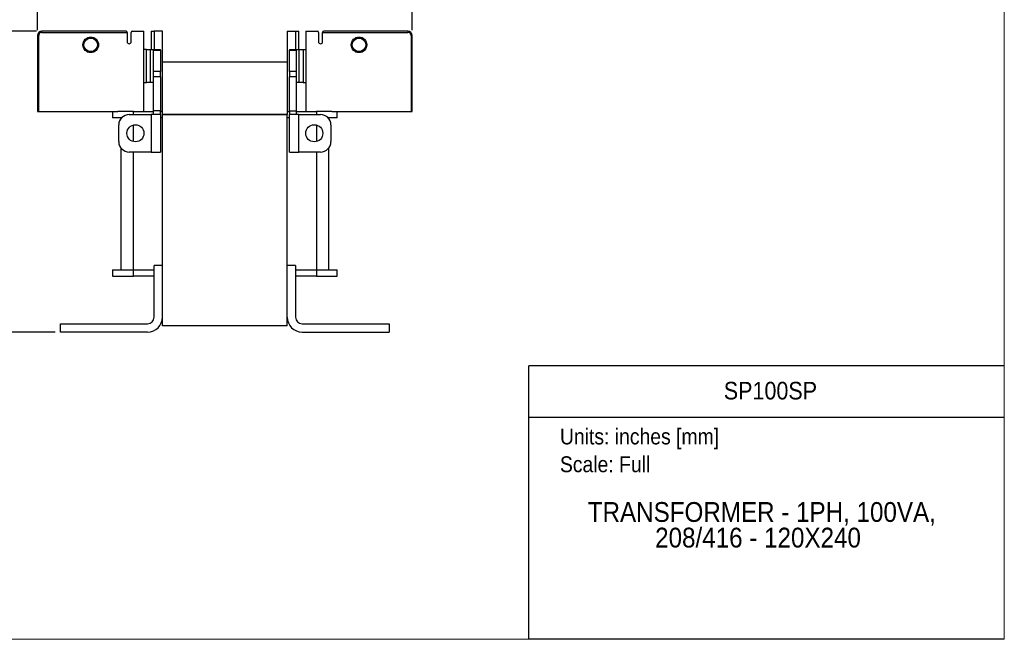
# Model space of a CAD drawing. Header units: inches. Extents: x 0 to 17, y 0 to 11.
# Tile 21 of 25: x 7.7 to 17, y 0 to 5.9. Entities that reach past the tile are written whole.
import ezdxf
from ezdxf.enums import TextEntityAlignment as Align

# ---------------------------------------------------------------- set-up
doc = ezdxf.new("R2010")
doc.units = ezdxf.units.IN
doc.header["$MEASUREMENT"] = 0
doc.linetypes.add('SLD-Solid', pattern=[0])
doc.layers.add('DIMENSIONS', color=140, linetype='SLD-Solid', lineweight=25)
doc.layers.add('TEXT', color=140, linetype='SLD-Solid', lineweight=25)
doc.layers.add('SLD-DEFPOINTS', color=7, linetype='Continuous')
doc.styles.add('SLDTEXTSTYLE0', font='GOTHIC.TTF', dxfattribs={"width": 0.913})
doc.dimstyles.new('SLDDIMSTYLE0', dxfattribs={"dimtxt": 0.15, "dimasz": 0.18, "dimexe": 0, "dimexo": 0.0625, "dimgap": 0.0375, "dimtad": 0, "dimtih": 1, "dimtoh": 1, "dimrnd": 1e-09, "dimzin": 12, "dimdsep": 46, "dimtxsty": 'SLDTEXTSTYLE0', "dimsah": 1, "dimcen": 0.09, "dimadec": 0, "dimazin": 3, "dimtfac": 1, "dimtofl": 0, "dimtmove": 0, "dimatfit": 3, "dimfxl": 0, "dimfrac": 2, "dimtolj": 1, "dimtzin": 12, "dimarcsym": 0})

# ---------------------------------------------------------------- blocks, each defined once
blk = doc.blocks.new('Block2')
at = {"color": 7, "linetype": 'SLD-Solid', "lineweight": 18}
for q in [(17, 11), (0, 0)]:
    blk.add_line((17, 0), q, dxfattribs=at)
blk = doc.blocks.new('Block1')
at = {"color": 140, "linetype": 'SLD-Solid', "lineweight": 18}
blk.add_line((17, 0), (17, 2.589), dxfattribs=at)
at = {"layer": 'TEXT'}
for p, q in [((17, 2.589), (12.5, 2.589)), ((12.5, 0), (12.5, 2.589)), ((12.5, 2.1021), (17, 2.1021)), ((17, 0), (12.5, 0))]:
    blk.add_line(p, q, dxfattribs=at)
at = {"layer": 'TEXT', "char_height": 0.15, "attachment_point": 1, "style": 'SLDTEXTSTYLE0'}
for s, insert in [('Units: inches [mm]', (12.7947, 1.9948)), ('Scale: Full', (12.7947, 1.732))]:
    blk.add_mtext(s, dxfattribs=dict(at, insert=insert))
at = {"layer": 'TEXT', "color": 140, "style": 'SLDTEXTSTYLE0', "width": 0.913}
for tag, height, p in [('AUTOATTR0', 0.1667, (14.3454, 2.2204)), ('AUTOATTR1_0', 0.1875, (13.058, 1.0552)), ('AUTOATTR1_1', 0.1875, (13.6957, 0.8128))]:
    blk.add_attdef(tag, text='', height=height, dxfattribs=at).set_placement(p, align=Align.BOTTOM_LEFT)
blk = doc.blocks.new('_D_1')
at = {"layer": 'DIMENSIONS'}
for p, q in [((7.8414, 5.7554), (6.8608, 5.7554)), ((6.9858, 5.7554), (6.9858, 4.6014)), ((6.7919, 4.3305), (6.7462, 4.3305)), ((6.7462, 4.3305), (6.7462, 4.0924)), ((7.1798, 4.3305), (7.2255, 4.3305)), ((7.2255, 4.3305), (7.2255, 4.0924)), ((6.7462, 4.0924), (6.7919, 4.0924)), ((6.9858, 2.9079), (6.9858, 4.0619)), ((7.2255, 4.0924), (7.1798, 4.0924)), ((8.0185, 2.9079), (6.8608, 2.9079))]:
    blk.add_line(p, q, dxfattribs=at)
for points in [[(6.9858, 5.7554), (6.9358, 5.5754), (7.0358, 5.5754)], [(6.9858, 2.9079), (7.0358, 3.0879), (6.9358, 3.0879)]]:
    blk.add_solid(points, dxfattribs=at)
at = {"layer": 'DIMENSIONS', "char_height": 0.15, "attachment_point": 1, "style": 'SLDTEXTSTYLE0'}
for s, insert in [('2.85', (6.7919, 4.5526)), ('72.3', (6.7919, 4.284))]:
    blk.add_mtext(s, dxfattribs=dict(at, insert=insert))
blk = doc.blocks.new('_D_2')
at = {"layer": 'DIMENSIONS'}
for p, q in [((7.852, 5.766), (7.852, 6.5103)), ((11.3953, 5.766), (11.3953, 6.5103)), ((7.852, 6.3853), (9.2525, 6.3853)), ((9.4297, 6.3842), (9.384, 6.3842)), ((9.384, 6.3842), (9.384, 6.1461)), ((9.8176, 6.3842), (9.8633, 6.3842)), ((9.8633, 6.3842), (9.8633, 6.1461)), ((11.3953, 6.3853), (9.9948, 6.3853)), ((9.384, 6.1461), (9.4297, 6.1461)), ((9.8633, 6.1461), (9.8176, 6.1461))]:
    blk.add_line(p, q, dxfattribs=at)
for points in [[(7.852, 6.3853), (8.032, 6.3353), (8.032, 6.4353)], [(11.3953, 6.3853), (11.2153, 6.4353), (11.2153, 6.3353)]]:
    blk.add_solid(points, dxfattribs=at)
at = {"layer": 'DIMENSIONS', "char_height": 0.15, "attachment_point": 1, "style": 'SLDTEXTSTYLE0'}
for s, insert in [('3.54', (9.4297, 6.6063)), ('90.0', (9.4297, 6.3377))]:
    blk.add_mtext(s, dxfattribs=dict(at, insert=insert))

msp = doc.modelspace()

# ---------------------------------------------------------------- linework, layer by layer
for p, q in [((7.852, 5.716), (7.8618, 5.716)), ((7.852, 5.716), (7.852, 4.9975)), ((7.8618, 4.9975), (7.8618, 5.716)), ((7.8914, 5.7455), (7.8914, 5.7554)), ((8.6886, 5.7554), (7.8914, 5.7554)), ((7.8914, 5.7455), (8.6984, 5.7455)), ((8.6984, 5.7455), (8.6984, 5.6569)), ((8.7378, 5.6569), (8.7378, 5.7455)), ((8.7477, 5.7554), (8.8559, 5.7554)), ((8.8559, 4.9975), (8.8559, 5.7554)), ((8.9248, 5.7554), (8.9248, 5.5843)), ((8.9248, 5.7554), (8.9544, 5.7554)), ((8.9544, 5.7554), (8.9544, 5.5843)), ((9.0331, 5.7554), (8.9544, 5.7554)), ((9.0331, 5.467), (9.0331, 5.7554)), ((10.2142, 5.7554), (10.2142, 5.467)), ((10.2142, 5.7554), (10.2929, 5.7554)), ((10.2929, 5.7554), (10.2929, 5.5843)), ((10.2929, 5.7554), (10.3225, 5.7554)), ((10.3225, 5.5843), (10.3225, 5.7554)), ((10.3914, 5.7554), (10.3914, 4.9975)), ((10.3914, 5.7554), (10.4996, 5.7554)), ((10.5095, 5.7455), (10.5095, 5.6569)), ((10.5488, 5.6569), (10.5488, 5.7455)), ((10.5488, 5.7455), (11.3559, 5.7455)), ((11.3559, 5.7554), (10.5587, 5.7554)), ((11.3559, 5.7554), (11.3559, 5.7455)), ((11.3855, 5.716), (11.3855, 4.9975)), ((11.3855, 5.716), (11.3953, 5.716)), ((11.3953, 4.9975), (11.3953, 5.716)), ((8.8813, 5.5843), (8.8559, 5.5843)), ((8.8813, 5.2693), (8.8813, 5.5843)), ((8.8813, 5.5843), (8.9205, 5.5843)), ((8.9205, 5.2693), (8.9205, 5.5843)), ((8.9205, 5.5843), (8.9445, 5.5843)), ((8.9445, 5.5843), (9.0134, 5.5843)), ((8.9445, 5.5843), (8.9445, 5.5764)), ((8.9445, 5.5764), (9.0134, 5.5764)), ((8.9445, 5.5764), (8.9445, 5.3741)), ((9.0134, 5.5764), (9.0134, 5.5843)), ((9.0134, 5.5764), (9.0134, 5.3741)), ((10.2339, 5.5843), (10.3028, 5.5843)), ((10.2339, 5.5843), (10.2339, 5.5764)), ((10.2339, 5.5764), (10.3028, 5.5764)), ((10.2339, 5.3741), (10.2339, 5.5764)), ((10.3028, 5.5764), (10.3028, 5.5843)), ((10.3028, 5.5843), (10.3268, 5.5843)), ((10.3028, 5.3741), (10.3028, 5.5764)), ((10.3268, 5.2693), (10.3268, 5.5843)), ((10.3268, 5.5843), (10.366, 5.5843)), ((10.366, 5.5843), (10.366, 5.2693)), ((10.366, 5.5843), (10.3914, 5.5843)), ((9.0331, 4.967), (9.0331, 5.467)), ((9.0331, 5.467), (10.2142, 5.467)), ((10.2142, 5.467), (10.2142, 4.967)), ((9.0134, 5.3741), (8.9445, 5.3741)), ((8.9445, 5.3741), (8.9445, 5.3229)), ((9.0134, 5.3229), (8.9445, 5.3229)), ((8.9445, 5.3229), (8.9445, 5.0014)), ((9.0134, 5.3229), (9.0134, 5.3741)), ((9.0134, 5.3229), (9.0134, 5.0014)), ((10.3028, 5.3741), (10.2339, 5.3741)), ((10.2339, 5.3741), (10.2339, 5.3229)), ((10.3028, 5.3229), (10.2339, 5.3229)), ((10.2339, 5.0014), (10.2339, 5.3229)), ((10.3028, 5.3229), (10.3028, 5.3741)), ((10.3028, 5.0014), (10.3028, 5.3229)), ((8.8559, 5.2693), (8.8813, 5.2693)), ((8.9205, 5.2693), (8.8813, 5.2693)), ((8.9445, 5.2693), (8.9205, 5.2693)), ((10.3268, 5.2693), (10.3028, 5.2693)), ((10.366, 5.2693), (10.3268, 5.2693)), ((10.366, 5.2693), (10.3914, 5.2693)), ((7.852, 4.9975), (7.8618, 4.9975)), ((7.8618, 4.9975), (8.6114, 4.9975)), ((8.5606, 4.9975), (8.5606, 4.935)), ((8.7575, 4.9975), (8.6114, 4.9975)), ((8.7181, 4.967), (8.9248, 4.967)), ((8.7575, 4.9975), (8.9445, 4.9975)), ((8.7575, 4.967), (8.7575, 4.9975)), ((8.9248, 4.967), (8.9248, 4.6127)), ((9.0134, 4.967), (8.9248, 4.967)), ((9.0134, 5.0014), (8.9445, 5.0014)), ((8.9445, 5.0014), (8.9445, 4.967)), ((9.0134, 4.967), (9.0134, 5.0014)), ((9.0134, 4.9975), (9.0331, 4.9975)), ((9.0134, 4.967), (9.0134, 4.6127)), ((9.0331, 2.967), (9.0331, 4.967)), ((10.2142, 4.967), (9.0331, 4.967)), ((9.0331, 4.967), (10.2142, 4.967)), ((9.0626, 4.967), (9.0626, 4.967)), ((10.1847, 4.967), (10.1847, 4.967)), ((10.2142, 4.9975), (10.2339, 4.9975)), ((10.2142, 2.967), (10.2142, 4.967)), ((10.2339, 5.0014), (10.3028, 5.0014)), ((10.2339, 5.0014), (10.2339, 4.967)), ((10.2339, 4.6127), (10.2339, 4.967)), ((10.3225, 4.967), (10.2339, 4.967)), ((10.3028, 4.967), (10.3028, 5.0014)), ((10.3028, 4.9975), (10.4898, 4.9975)), ((10.3225, 4.6127), (10.3225, 4.967)), ((10.3225, 4.967), (10.5292, 4.967)), ((10.6359, 4.9975), (10.4898, 4.9975)), ((10.4898, 4.9975), (10.4898, 4.967)), ((10.6359, 4.9975), (11.3855, 4.9975)), ((10.6866, 4.935), (10.6866, 4.9975)), ((11.3855, 4.9975), (11.3953, 4.9975)), ((8.6455, 4.935), (8.5606, 4.935)), ((8.6197, 4.7111), (8.6197, 4.8686)), ((8.6394, 4.935), (8.6394, 4.9276)), ((8.7575, 4.7116), (8.7575, 4.8681)), ((9.0331, 4.935), (9.0134, 4.935)), ((10.2339, 4.935), (10.2142, 4.935)), ((10.4898, 4.8681), (10.4898, 4.7116)), ((10.6866, 4.935), (10.6018, 4.935)), ((10.6079, 4.9276), (10.6079, 4.935)), ((10.6276, 4.8686), (10.6276, 4.7111)), ((8.6394, 4.652), (8.6394, 3.499)), ((8.9248, 4.6127), (8.7181, 4.6127)), ((8.7575, 3.499), (8.7575, 4.6127)), ((8.9248, 4.6127), (9.0134, 4.6127)), ((10.2339, 4.6127), (10.3225, 4.6127)), ((10.5292, 4.6127), (10.3225, 4.6127)), ((10.4898, 4.6127), (10.4898, 3.499)), ((10.6079, 3.499), (10.6079, 4.652)), ((8.5606, 3.499), (8.5606, 3.4365)), ((8.5606, 3.499), (8.7575, 3.499)), ((8.7575, 3.4365), (8.7575, 3.499)), ((8.7575, 3.499), (8.9544, 3.499)), ((8.9544, 3.0492), (8.9544, 3.5378)), ((9.0331, 3.5378), (8.9544, 3.5378)), ((10.2929, 3.5378), (10.2142, 3.5378)), ((10.2929, 3.5378), (10.2929, 3.0492)), ((10.2929, 3.499), (10.4898, 3.499)), ((10.4898, 3.499), (10.4898, 3.4365)), ((10.4898, 3.499), (10.6866, 3.499)), ((10.6866, 3.4365), (10.6866, 3.499)), ((8.5606, 3.4365), (8.7575, 3.4365)), ((8.9544, 3.4365), (8.7575, 3.4365)), ((10.4898, 3.4365), (10.2929, 3.4365)), ((10.4898, 3.4365), (10.6866, 3.4365)), ((8.0685, 2.9079), (8.0685, 2.9867)), ((8.0685, 2.9867), (8.8919, 2.9867)), ((10.3554, 2.9867), (11.1788, 2.9867)), ((11.1788, 2.9867), (11.1788, 2.9079)), ((8.8919, 2.9079), (8.0685, 2.9079)), ((10.2142, 2.967), (9.0331, 2.967)), ((10.3554, 2.9079), (11.1788, 2.9079))]:
    msp.add_line(p, q)
for centre, radius in [((8.354, 5.6274), 0.064), ((10.8933, 5.6274), 0.064), ((8.7772, 4.7898), 0.0807), ((10.4701, 4.7898), 0.0807)]:
    msp.add_circle(centre, radius)
for centre, radius, start, end in [((7.8914, 5.716), 0.0394, 90, 180), ((8.6886, 5.7455), 0.00984, 0, 90), ((8.7477, 5.7455), 0.00984, 90, 180), ((10.4996, 5.7455), 0.00984, 0, 90), ((10.5587, 5.7455), 0.00984, 90, 180), ((11.3559, 5.716), 0.0394, 0, 90), ((8.7181, 5.6569), 0.0197, 180, 0), ((10.5292, 5.6569), 0.0197, 180, 0), ((8.7181, 4.8686), 0.0984, 90, 180), ((10.5292, 4.8686), 0.0984, 0, 90), ((8.7181, 4.7111), 0.0984, 180, 270), ((10.5292, 4.7111), 0.0984, 270, 0), ((8.8919, 3.0492), 0.0625, 270, 0), ((8.8919, 3.0492), 0.1412, 270, 0), ((10.3554, 3.0492), 0.1412, 180, 270), ((10.3554, 3.0492), 0.0625, 180, 270)]:
    msp.add_arc(centre, radius, start, end)
for points in [[(7.8914, 5.7455), (7.8751, 5.7455), (7.8618, 5.7323), (7.8618, 5.716)], [(11.3855, 5.716), (11.3855, 5.7323), (11.3722, 5.7455), (11.3559, 5.7455)]]:
    msp.add_open_spline(points, degree=3)
for points, knots in [([(8.2801, 5.6274), (8.2801, 5.647), (8.2879, 5.6658), (8.3156, 5.6935), (8.3344, 5.7012), (8.3735, 5.7012), (8.3923, 5.6935), (8.42, 5.6658), (8.4278, 5.647), (8.4278, 5.6274)], [0, 0, 0, 0, 0.25, 0.25, 0.5, 0.5, 0.75, 0.75, 1, 1, 1, 1]), ([(10.8195, 5.6274), (10.8195, 5.6682), (10.8526, 5.7012), (10.9341, 5.7012), (10.9671, 5.6682), (10.9671, 5.6274)], [0, 0, 0, 0, 0.5, 0.5, 1, 1, 1, 1]), ([(8.4278, 5.6274), (8.4278, 5.5867), (8.3947, 5.5536), (8.3132, 5.5536), (8.2801, 5.5867), (8.2801, 5.6274)], [0, 0, 0, 0, 0.5, 0.5, 1, 1, 1, 1]), ([(10.9671, 5.6274), (10.9671, 5.5867), (10.9341, 5.5536), (10.8526, 5.5536), (10.8195, 5.5867), (10.8195, 5.6274)], [0, 0, 0, 0, 0.5, 0.5, 1, 1, 1, 1])]:
    msp.add_open_spline(points, degree=3, knots=knots)

# ---------------------------------------------------------------- block references
at = {"layer": 'SLD-DEFPOINTS'}
msp.add_blockref('Block2', (0, 0), dxfattribs=at)
ref = msp.add_blockref('Block1', (0, 0), dxfattribs=at)
ref.add_attrib('AUTOATTR0', 'SP100SP', dxfattribs={"layer": 'TEXT', "height": 0.16667, "style": 'SLDTEXTSTYLE0', "width": 0.913}).set_placement((14.3454, 2.2204), align=Align.BOTTOM_LEFT)
ref.add_attrib('AUTOATTR1_0', 'TRANSFORMER - 1PH, 100VA, ', dxfattribs={"layer": 'TEXT', "height": 0.1875, "style": 'SLDTEXTSTYLE0', "width": 0.913}).set_placement((13.058, 1.0552), align=Align.BOTTOM_LEFT)
ref.add_attrib('AUTOATTR1_1', '208/416 - 120X240', dxfattribs={"layer": 'TEXT', "height": 0.1875, "style": 'SLDTEXTSTYLE0', "width": 0.913}).set_placement((13.6957, 0.8128), align=Align.BOTTOM_LEFT)

# ---------------------------------------------------------------- dimensions: what is measured, and where the dimension line sits
at = {"layer": 'DIMENSIONS'}
dim = msp.add_linear_dim(base=(11.3953, 6.3853), p1=(7.852, 5.716), p2=(11.3953, 5.716), dimstyle='SLDDIMSTYLE0', dxfattribs=at)
dim.commit()
dim.dimension.update_dxf_attribs({"geometry": '_D_2', "text_midpoint": (9.6236, 6.3853), "dimtype": 160})
dim = msp.add_linear_dim(base=(6.9858, 5.7554), p1=(8.0685, 2.9079), p2=(7.8914, 5.7554), angle=90, dimstyle='SLDDIMSTYLE0', dxfattribs=at)
dim.commit()
dim.dimension.update_dxf_attribs({"geometry": '_D_1', "text_midpoint": (6.9858, 4.3316), "dimtype": 160})

doc.saveas('drawing.dxf')
